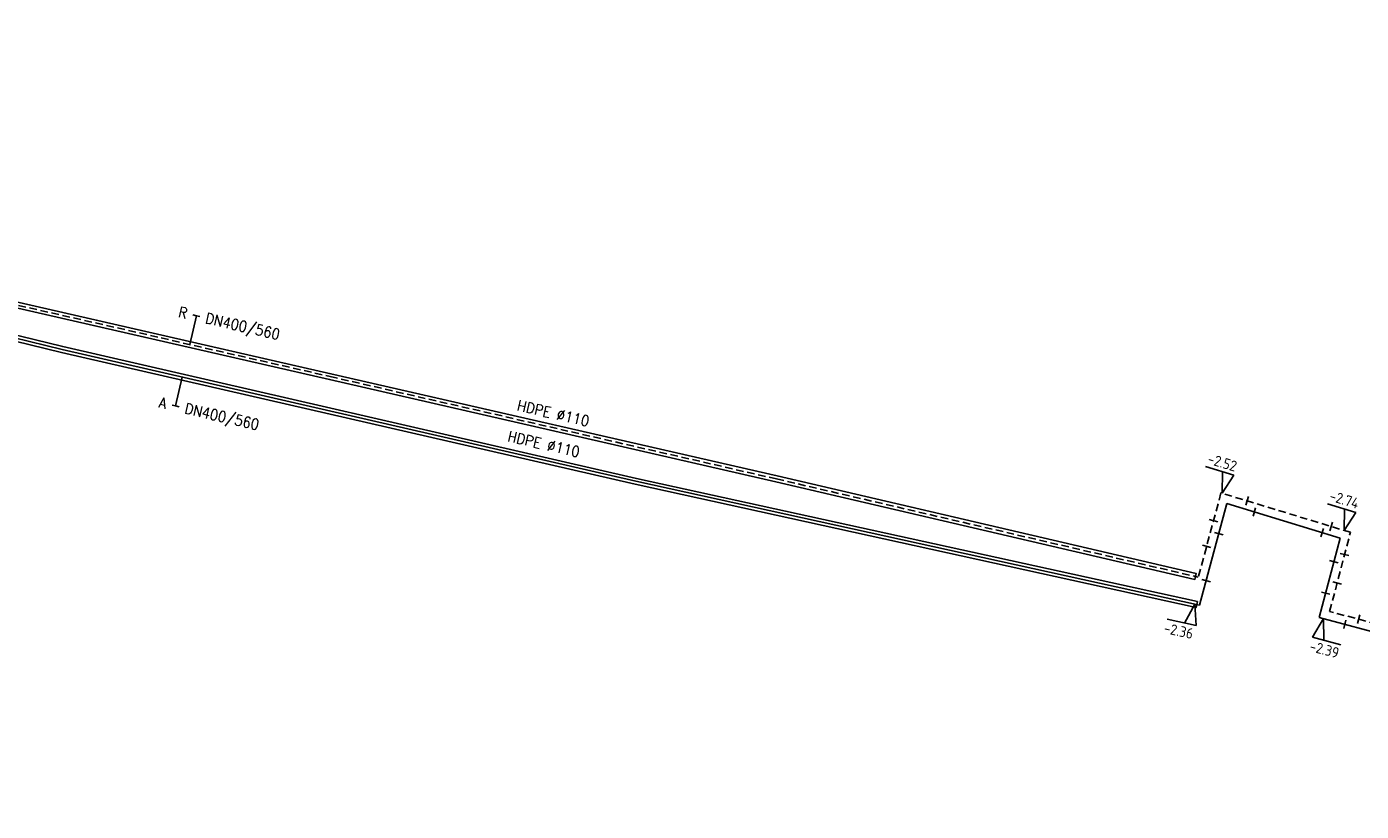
# Model space of a CAD drawing. Header units: millimetres. Extents: x 0 to 118318689, y 0 to 490460760.
# Tile 94 of 117: x 116595282 to 116708189, y 487597958 to 487664343. Entities that reach past the tile are written whole.
import ezdxf
from ezdxf.enums import TextEntityAlignment as Align

# ---------------------------------------------------------------- set-up
doc = ezdxf.new("R2010")
doc.units = ezdxf.units.MM
doc.header["$LTSCALE"] = 200
doc.linetypes.add('HIDDEN2', pattern=[4.7625, 3.175, -1.5875])
doc.layers.get('0').update_dxf_attribs({"color": 8})
for name, color, linetype in [('WT-C-mof', 7, 'Continuous'), ('WT-I-diam', 7, 'Continuous'), ('WT-I-NAP', 7, 'Continuous'), ('WT-L-aanvoer', 6, 'Continuous'), ('WT-L-MANTELBUIS', 6, 'Continuous'), ('WT-L-retour', 6, 'HIDDEN2')]:
    doc.layers.add(name, color=color, linetype=linetype)
doc.styles.add('DIN17', font='ROMANS.SHX', dxfattribs={"width": 0.9})
doc.styles.add('ISOCP', font='ISOCP.SHX')

# ---------------------------------------------------------------- blocks, each defined once
blk = doc.blocks.new('LR-mof')
at = {"color": 0, "linetype": 'ByBlock', "lineweight": -2}
blk.add_line((0, -0.75), (0, 0.75), dxfattribs=at)
blk = doc.blocks.new('nap2')
at = {"color": 0, "linetype": 'Continuous'}
for p, q in [((1, 3.5), (-4, 3.5)), ((-1, 3.5), (0, 0)), ((1, 3.5), (0, 0))]:
    blk.add_line(p, q, dxfattribs=at)
at = {"color": 0, "linetype": 'Continuous', "style": 'ISOCP'}
for tag, p in [('*1', (-1.5, 5)), ('*2', (-4, 1.5))]:
    blk.add_attdef(tag, text='', height=1.8, dxfattribs=at).set_placement(p, align=Align.MIDDLE)
blk = doc.blocks.new('nap1')
at = {"color": 0, "linetype": 'Continuous'}
for p, q in [((-1, 3.5), (0, 0)), ((-1, 3.5), (4, 3.5)), ((1, 3.5), (0, 0))]:
    blk.add_line(p, q, dxfattribs=at)
at = {"color": 0, "linetype": 'Continuous', "style": 'ISOCP'}
for tag, p in [('*1', (1.7, 5)), ('*2', (4, 1.5))]:
    blk.add_attdef(tag, text='', height=1.8, dxfattribs=at).set_placement(p, align=Align.MIDDLE)
blk = doc.blocks.new('LR-DIAB1')
at = {"color": 0, "lineweight": -3}
blk.add_line((0, 0), (0, 5), dxfattribs=at)
blk.add_lwpolyline([(0.61, 5), (0, 5), (-0.61, 5)], dxfattribs=at)
at = {"color": 1, "lineweight": -3, "style": 'DIN17', "width": 0.9}
blk.add_attdef('*1', text='', height=1.8, dxfattribs=at).set_placement((-1.61, 5), align=Align.MIDDLE_RIGHT)
blk.add_attdef('*11', text='', height=1.8, dxfattribs=at).set_placement((1.61, 5), align=Align.MIDDLE_LEFT)
blk = doc.blocks.new('LR-DIAO1')
at = {"color": 0, "lineweight": -3}
blk.add_line((0, 0), (0, -5), dxfattribs=at)
blk.add_lwpolyline([(0.61, -5), (0, -5), (-0.61, -5)], dxfattribs=at)
at = {"color": 1, "lineweight": -3, "style": 'DIN17', "width": 0.9}
blk.add_attdef('*1', text='', height=1.8, dxfattribs=at).set_placement((-1.61, -5), align=Align.MIDDLE_RIGHT)
blk.add_attdef('*11', text='', height=1.8, dxfattribs=at).set_placement((1.61, -5), align=Align.MIDDLE_LEFT)

msp = doc.modelspace()

# ---------------------------------------------------------------- linework, layer by layer
at = {"layer": 'WT-L-aanvoer', "lineweight": -3}
for p, q in [((116598282, 487637030), (116555731, 487647422)), ((116646817, 487625883), (116598282, 487637030)), ((116694507, 487615401), (116646817, 487625883)), ((116696820, 487623989), (116694507, 487615401)), ((116706395, 487621077), (116696820, 487623989)), ((116704633, 487614351), (116706395, 487621077)), ((116766401, 487597958), (116704633, 487614351))]:
    msp.add_line(p, q, dxfattribs=at)
at = {"layer": 'WT-L-MANTELBUIS', "lineweight": -3}
msp.add_lwpolyline([(116498327, 487662428), (116492670, 487663858), (116492792, 487664343), (116498447, 487662914), (116547301, 487651833), (116621015, 487634982), (116658763, 487626328), (116694221, 487618067), (116694107, 487617580), (116658650, 487625841), (116620904, 487634495), (116547190, 487651346), (116498333, 487662427)], dxfattribs=at)
msp.add_lwpolyline([(116555791, 487647665), (116598339, 487637274), (116646872, 487626127), (116694328, 487615696), (116694221, 487615208), (116646763, 487625639), (116598224, 487636787), (116555671, 487647179), (116517867, 487656679), (116491776, 487663273), (116491898, 487663757), (116517990, 487657164)], close=True, dxfattribs=at)
at = {"layer": 'WT-L-retour', "lineweight": -3}
for p, q in [((116547245, 487651589), (116620959, 487634739)), ((116620959, 487634739), (116658706, 487626084)), ((116658706, 487626084), (116694399, 487617769)), ((116696318, 487624894), (116694399, 487617769)), ((116707267, 487621565), (116696318, 487624894)), ((116705511, 487614863), (116707267, 487621565)), ((116766585, 487598654), (116705511, 487614863))]:
    msp.add_line(p, q, dxfattribs=at)

# ---------------------------------------------------------------- block references
at = {"layer": 'WT-C-mof', "linetype": 'Continuous', "lineweight": -3}
for p, xscale, yscale, zscale, rotation in [((116698531, 487624221), 500.0000000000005, 500.0000000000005, 500.0000000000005, 343.0876), ((116699140, 487623283), 500.0000000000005, 500.0000000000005, 500.0000000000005, 343.0876), ((116695685, 487622542), 500, 500, 500, 74.9256), ((116705635, 487622058, -2735), 500.0000000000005, 500.0000000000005, 500.0000000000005, 343.0876), ((116696133, 487621438), 500, 500, 500, 74.9256), ((116704878, 487621539), 500.0000000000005, 500.0000000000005, 500.0000000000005, 343.0876), ((116695105, 487620388), 500, 500, 500, 74.9256), ((116705873, 487619086), 499.9999999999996, 499.9999999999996, 499.9999999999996, 75.31870000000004), ((116706775, 487619688), 499.9999999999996, 499.9999999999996, 499.9999999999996, 75.31870000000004), ((116695066, 487617475), 500, 500, 500, 74.9256), ((116705173, 487616414), 499.9999999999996, 499.9999999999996, 499.9999999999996, 75.31870000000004), ((116706142, 487617270), 499.9999999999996, 499.9999999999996, 499.9999999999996, 75.31870000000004), ((116707975, 487614209), 499.9999999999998, 499.9999999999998, 499.9999999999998, 345.1361), ((116706797, 487613777), 499.9999999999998, 499.9999999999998, 499.9999999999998, 345.1361)]:
    msp.add_blockref('LR-mof', p, dxfattribs=dict(at, xscale=xscale, yscale=yscale, zscale=zscale, rotation=rotation))
at = {"layer": 'WT-I-diam', "linetype": 'Continuous', "xscale": 500, "yscale": 500, "zscale": 500}
for name, p, rotation, values in [('LR-DIAB1', (116609081, 487637454), 347.1238000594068, {'*1': 'R', '*11': 'DN400/560'}), ('LR-DIAO1', (116608444, 487634696), 347.0649301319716, {'*1': 'A', '*11': 'DN400/560'})]:
    msp.add_blockref(name, p, dxfattribs=dict(at, rotation=rotation)).add_auto_attribs(values)
at = {"layer": 'WT-I-NAP', "linetype": 'Continuous'}
ref = msp.add_blockref('nap2', (116696424, 487624862), dxfattribs=dict(at, xscale=500.0000000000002, yscale=500.0000000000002, zscale=500.0000000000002, rotation=343.0875760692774))
ref.add_attrib('*1', '-2.52', dxfattribs={"layer": '0', "color": 1, "linetype": 'Continuous', "height": 900, "rotation": 343.08758, "style": 'ISOCP'}).set_placement((116696434, 487627472), align=Align.MIDDLE)
ref = msp.add_blockref('nap2', (116706746, 487621723), dxfattribs=dict(at, xscale=500, yscale=500, zscale=500, rotation=343.0875760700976))
ref.add_attrib('*1', '-2.74', dxfattribs={"layer": '0', "color": 1, "linetype": 'Continuous', "height": 900, "rotation": 343.08758, "style": 'ISOCP'}).set_placement((116706755, 487624333), align=Align.MIDDLE)
ref = msp.add_blockref('nap1', (116694104, 487615490), dxfattribs=dict(at, xscale=500, yscale=500, zscale=500, rotation=167.6039033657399))
ref.add_attrib('*1', '-2.36', dxfattribs={"layer": '0', "color": 1, "linetype": 'Continuous', "height": 900, "rotation": 347.6039, "style": 'ISOCP'}).set_placement((116692737, 487613231), align=Align.MIDDLE)
ref = msp.add_blockref('nap2', (116704985, 487614258), dxfattribs=dict(at, xscale=499.9999999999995, yscale=499.9999999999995, zscale=499.9999999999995, rotation=165.136051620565))
ref.add_attrib('*1', '-2.39', dxfattribs={"layer": '0', "color": 1, "linetype": 'Continuous', "height": 900, "rotation": 345.13605, "style": 'ISOCP'}).set_placement((116705068, 487611649), align=Align.MIDDLE)

# ---------------------------------------------------------------- texts
at = {"layer": 'WT-L-MANTELBUIS', "lineweight": -3, "style": 'DIN17', "width": 0.9}
for p in [(116640000, 487631143), (116639193, 487628531)]:
    msp.add_text('HDPE %%C110 ', height=900, rotation=347.08638, dxfattribs=at).set_placement(p, align=Align.CENTER)

doc.saveas('drawing.dxf')
